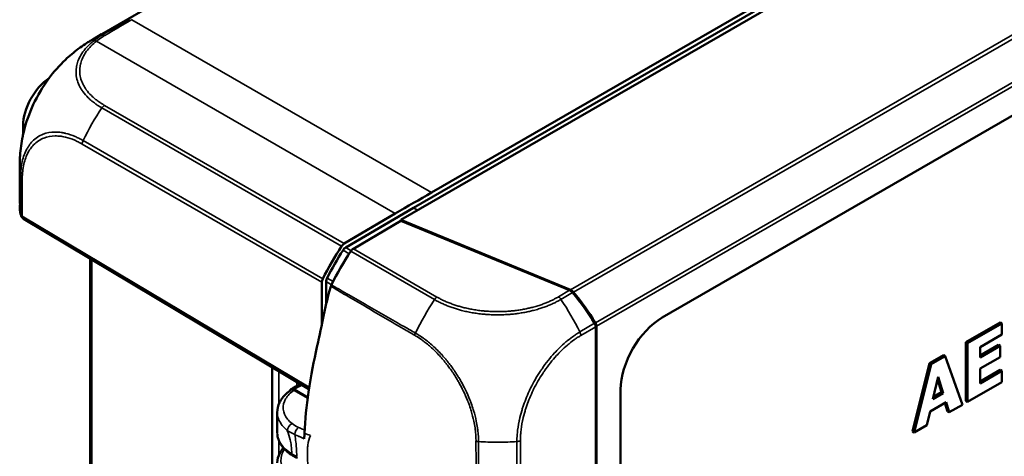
# Model space of a CAD drawing. Header units: millimetres. Extents: x 20 to 574, y 18 to 400.
# Tile 8 of 11: x 391 to 475, y 160 to 197. Entities that reach past the tile are written whole.
import ezdxf

# ---------------------------------------------------------------- set-up
doc = ezdxf.new("R2010")
doc.units = ezdxf.units.MM
doc.header["$LTSCALE"] = 2
doc.layers.add('Visible (ISO)', color=7, linetype='Continuous', lineweight=50)
doc.layers.add('Visible Narrow (ISO)', color=7, linetype='Continuous', lineweight=35)

msp = doc.modelspace()

# ---------------------------------------------------------------- linework, layer by layer
at = {"layer": 'Visible (ISO)'}
for p, q in [((482.805, 244.209), (398.416, 195.488)), ((423.819, 179.682), (512.245, 230.735)), ((424.9, 180.714), (509.749, 229.702)), ((426.441, 182.012), (508.208, 229.221)), ((446.032, 171.364), (518.315, 213.096)), ((397.644, 195.034), (398.385, 195.469)), ((396.43, 191.266), (396.429, 191.265)), ((391.726, 186.941), (391.726, 187.689)), ((391.438, 181.077), (391.438, 184.199)), ((419.139, 177.33), (424.9, 180.714)), ((419.01, 177.663), (423.355, 180.215)), ((391.757, 179.783), (416.012, 165.287)), ((423.831, 179.607), (419.789, 177.233)), ((423.819, 179.682), (438.231, 173.732)), ((423.819, 179.599), (423.819, 179.682)), ((438.16, 173.691), (423.831, 179.607)), ((397.418, 176.4), (397.418, 143.802)), ((417.12, 170.826), (417.12, 174.37)), ((417.473, 172.472), (417.473, 174.429)), ((419.665, 172.977), (419.665, 172.977)), ((426.322, 172.339), (426.322, 172.337)), ((471.823, 169.268), (474.738, 170.951)), ((474.879, 170.869), (471.964, 169.186)), ((474.738, 170.951), (474.879, 170.869)), ((474.879, 169.92), (474.879, 170.869)), ((440.384, 170.59), (440.384, 169.585)), ((440.454, 170.205), (440.384, 170.233)), ((440.454, 170.631), (440.454, 170.205)), ((440.454, 170.205), (440.454, 143.313)), ((473.041, 168.859), (474.879, 169.92)), ((425.314, 169.675), (425.314, 169.675)), ((425.504, 169.784), (425.503, 169.784)), ((440.384, 169.585), (440.384, 143.297)), ((471.823, 169.268), (471.964, 169.186)), ((471.823, 164.287), (471.823, 169.268)), ((471.964, 169.186), (471.964, 164.205)), ((473.041, 168.146), (474.595, 169.044)), ((474.595, 169.044), (474.736, 168.962)), ((468.754, 167.496), (469.935, 168.178)), ((469.935, 168.178), (470.077, 168.096)), ((474.736, 168.962), (473.041, 167.983)), ((473.041, 167.983), (473.041, 168.859)), ((474.736, 168.013), (474.736, 168.962)), ((467.296, 161.674), (468.754, 167.496)), ((468.895, 167.414), (467.438, 161.592)), ((468.754, 167.496), (468.895, 167.414)), ((470.077, 168.096), (468.895, 167.414)), ((471.534, 163.957), (470.077, 168.096)), ((473.041, 167.035), (474.736, 168.013)), ((412.89, 167.153), (412.89, 130.76)), ((473.041, 165.775), (473.041, 167.035)), ((473.041, 165.939), (474.738, 166.919)), ((474.879, 166.837), (473.041, 165.775)), ((474.738, 166.919), (474.879, 166.837)), ((474.879, 165.888), (474.879, 166.837)), ((469.028, 164.431), (469.472, 166.334)), ((469.771, 165.024), (469.423, 166.124)), ((469.472, 166.334), (469.912, 164.942)), ((471.964, 164.205), (474.879, 165.888)), ((414.754, 165.249), (415.911, 164.581)), ((414.754, 165.209), (415.906, 164.543)), ((442.502, 117.709), (442.502, 165.248)), ((469.912, 164.942), (469.028, 164.431)), ((469.072, 164.62), (469.771, 165.024)), ((469.771, 165.024), (469.912, 164.942)), ((468.794, 163.392), (470.15, 164.175)), ((470.278, 163.395), (470.052, 164.118)), ((470.15, 164.175), (470.419, 163.313)), ((471.823, 164.287), (471.964, 164.205)), ((413.327, 163.287), (413.327, 161.577)), ((468.521, 162.217), (468.794, 163.392)), ((470.278, 163.395), (470.419, 163.313)), ((470.419, 163.313), (471.534, 163.957)), ((467.296, 161.674), (467.438, 161.592)), ((467.438, 161.592), (468.521, 162.217)), ((430.209, 160.582), (430.209, 160.582))]:
    msp.add_line(p, q, dxfattribs=at)
msp.add_arc((392.014, 180.213), 0.5, 189.98138, 239.13402, dxfattribs=at)
for centre, major_axis, ratio, start_param, end_param in [((405.231, 182.094), (-7.601, 12.932), 0.572444, 6.283053, 6.283563), ((394.139, 189.083), (1.706, 2.955), 0.57735, 0.867851, 2.356194), ((426.468, -226.236), (250, 433.013), 0.577394, 0.785436, 0.794163), ((392.014, 180.213), (-0.492, -0.087), 0.808283, 6.281604, 6.282797), ((425.483, 171.808), (-7.5, -12.99), 0.57735, 4.609874, 4.823631), ((419.014, 177.257), (0.25, 0.433), 0.577394, 0.794163, 1.468289), ((425.483, 171.808), (7.25, 12.557), 0.57735, 1.480701, 1.669618), ((426.261, 171.377), (-7.5, -12.99), 0.57735, 4.609817, 4.830427), ((419.112, 177.001), (0.244, 0.353), 0.517531, 0.84075, 1.629374), ((419.792, 176.826), (-0.25, -0.433), 0.577401, 3.935616, 4.609805), ((417.473, 174.574), (0.25, 0.433), 0.577394, 1.68203, 2.356156), ((417.745, 174.62), (0.182, 0.388), 0.518393, 1.519261, 2.307885), ((438.156, 173.285), (-0.328, 0.383), 0.667518, 4.691249, 5.364523), ((438.227, 173.325), (0.328, -0.384), 0.666532, 1.549965, 2.224122), ((430.539, 167.173), (-9.839, 11.494), 0.667512, 4.477214, 4.691185), ((430.616, 167.218), (9.841, -11.507), 0.666532, 1.336209, 1.549965), ((439.968, 170.758), (-0.328, 0.383), 0.667518, 3.803968, 4.477278), ((440.039, 170.799), (0.328, -0.384), 0.666532, 0.662052, 1.336209), ((446.042, 167.281), (-2.5, -4.33), 0.578934, 3.92836, 5.496418), ((417.827, 161.599), (-4.5, -0.032), 0.582033, 6.279046, 6.279969)]:
    msp.add_ellipse(centre, major_axis=major_axis, ratio=ratio, start_param=start_param, end_param=end_param, dxfattribs=at)
for points, knots in [([(395.325, 193.306), (395.673, 193.632), (396.038, 193.94), (396.611, 194.371), (396.808, 194.51), (397.106, 194.706), (397.206, 194.77), (397.359, 194.864), (397.411, 194.896), (397.491, 194.944), (397.519, 194.96), (397.575, 194.993), (397.604, 195.01), (397.628, 195.024)], [0, 0, 0, 0, 0.1434665, 0.1434665, 0.2160893, 0.2160893, 0.2521838, 0.2521838, 0.2704665, 0.2704665, 0.280069, 0.280069, 0.2905243, 0.2905243, 0.2905243, 0.2905243]), ([(391.78, 187.178), (391.961, 187.943), (392.24, 188.736), (392.955, 190.259), (393.4, 191.008), (394.333, 192.28), (394.818, 192.831), (395.324, 193.305)], [0, 0, 0, 0, 0.2531452, 0.2531452, 0.5080268, 0.5080268, 0.7314618, 0.7314618, 0.7314618, 0.7314618]), ([(391.438, 184.196), (391.438, 184.213), (391.438, 184.233), (391.438, 184.274), (391.438, 184.296), (391.438, 184.348), (391.438, 184.379), (391.439, 184.471), (391.44, 184.533), (391.446, 184.777), (391.454, 184.959), (391.504, 185.692), (391.583, 186.248), (391.721, 186.92), (391.749, 187.048), (391.779, 187.176)], [0, 0, 0, 0, 0.0065592, 0.0065592, 0.0131547, 0.0131547, 0.0222827, 0.0222827, 0.0408201, 0.0408201, 0.0963509, 0.0963509, 0.2635545, 0.2635545, 0.303058, 0.303058, 0.303058, 0.303058]), ([(417.882, 174.025), (417.845, 173.9), (417.805, 173.771), (417.725, 173.516), (417.681, 173.374), (417.641, 173.248)], [-0.08051609, -0.08051609, -0.08051609, -0.08051609, -0.04134849, -0.04134849, -0.000001, -0.000001, -0.000001, -0.000001]), ([(417.93, 174.147), (417.921, 174.127), (417.912, 174.107), (417.896, 174.066), (417.888, 174.045), (417.882, 174.025)], [0, 0, 0, 0, 0.0067146, 0.0067146, 0.01342919, 0.01342919, 0.01342919, 0.01342919]), ([(417.641, 173.248), (417.562, 172.882), (417.483, 172.516), (417.33, 171.803), (417.255, 171.454), (416.9, 169.801), (416.826, 169.452), (416.444, 167.676), (416.188, 166.509), (415.803, 163.847), (415.684, 162.678), (415.633, 161.542)], [0.000001, 0.000001, 0.000001, 0.000001, 0.1155, 0.1155, 0.224932, 0.224932, 0.565922, 0.565922, 1.24568, 1.24568, 1.775573, 1.775573, 1.775573, 1.775573]), ([(413.327, 163.303), (413.327, 163.588), (413.395, 163.878), (413.65, 164.414), (413.839, 164.664), (414.197, 165.007), (414.337, 165.12), (414.49, 165.226)], [0, 0, 0, 0, 0.1227264, 0.1227264, 0.2464763, 0.2464763, 0.3140125, 0.3140125, 0.3140125, 0.3140125]), ([(414.424, 165.179), (414.425, 165.183), (414.427, 165.186), (414.446, 165.227), (414.472, 165.256), (414.54, 165.296), (414.579, 165.3), (414.659, 165.293), (414.707, 165.277), (414.754, 165.249)], [-0.05272088, -0.05272088, -0.05272088, -0.05272088, -0.05143994, -0.05143994, -0.03687356, -0.03687356, -0.02024541, -0.02024541, 0, 0, 0, 0]), ([(414.49, 165.226), (414.493, 165.229), (414.497, 165.231), (414.501, 165.233), (414.514, 165.241), (414.528, 165.246), (414.543, 165.25), (414.558, 165.254), (414.574, 165.256), (414.591, 165.257), (414.599, 165.257), (414.606, 165.257), (414.614, 165.256), (414.632, 165.254), (414.65, 165.251), (414.668, 165.246), (414.673, 165.245), (414.678, 165.243), (414.683, 165.241), (414.701, 165.235), (414.719, 165.227), (414.738, 165.218), (414.743, 165.215), (414.749, 165.212), (414.754, 165.209)], [0.03669139, 0.03669139, 0.03669139, 0.03669139, 0.03896269, 0.03896269, 0.03896269, 0.04682013, 0.04682013, 0.04682013, 0.05484178, 0.05484178, 0.05484178, 0.05851446, 0.05851446, 0.05851446, 0.06650652, 0.06650652, 0.06650652, 0.0686691, 0.0686691, 0.0686691, 0.07656749, 0.07656749, 0.07656749, 0.07882935, 0.07882935, 0.07882935, 0.07882935]), ([(414.62, 159.646), (414.279, 159.854), (413.99, 160.101), (413.56, 160.644), (413.413, 160.95), (413.343, 161.333), (413.335, 161.403), (413.331, 161.473)], [0, 0, 0, 0, 0.1451379, 0.1451379, 0.2896219, 0.2896219, 0.3219024, 0.3219024, 0.3219024, 0.3219024]), ([(415.633, 161.542), (415.63, 161.462), (415.627, 161.384), (415.621, 161.226), (415.619, 161.148), (415.617, 161.07)], [-0.05580806, -0.05580806, -0.05580806, -0.05580806, -0.02790977, -0.02790977, -0.000001, -0.000001, -0.000001, -0.000001]), ([(413.327, 159.024), (413.327, 159.301), (413.399, 159.583), (413.613, 159.999), (413.717, 160.15), (413.842, 160.292)], [0, 0, 0, 0, 0.1289491, 0.1289491, 0.2070938, 0.2070938, 0.2070938, 0.2070938])]:
    msp.add_open_spline(points, degree=3, knots=knots, dxfattribs=at)
for points in [[(398.385, 195.469), (398.395, 195.475), (398.406, 195.481), (398.416, 195.488)], [(395.324, 193.305), (395.324, 193.305), (395.325, 193.306), (395.325, 193.306)], [(391.779, 187.176), (391.779, 187.177), (391.779, 187.177), (391.78, 187.178)], [(391.52, 180.133), (391.472, 180.409), (391.445, 180.686), (391.439, 180.962)], [(414.495, 165.27), (414.74, 165.434), (415.018, 165.579), (415.32, 165.701)], [(415.047, 159.431), (414.895, 159.494), (414.751, 159.566), (414.62, 159.646)]]:
    msp.add_open_spline(points, degree=3, dxfattribs=at)
at = {"layer": 'Visible Narrow (ISO)'}
for p, q in [((522.336, 222.29), (438.231, 173.732)), ((438.489, 173.536), (522.517, 222.05)), ((523.829, 219.112), (440.363, 170.923)), ((440.454, 170.631), (523.893, 218.804)), ((426.441, 182.012), (400.978, 196.713)), ((397.952, 194.882), (423.355, 180.215)), ((396.233, 192.469), (396.233, 192.469)), ((398.417, 189.207), (418.79, 177.445)), ((419.01, 177.663), (398.641, 189.424)), ((391.883, 187.581), (391.726, 187.689)), ((391.883, 187.581), (391.883, 187.581)), ((392.253, 186.038), (392.253, 186.038)), ((396.748, 186.131), (417.12, 174.37)), ((417.197, 174.669), (396.824, 186.432)), ((391.517, 183.313), (391.517, 180.183)), ((391.657, 180.01), (391.657, 183.138)), ((424.9, 180.714), (425.25, 180.508)), ((416.036, 165.44), (391.657, 180.01)), ((418.915, 177.106), (419.432, 176.805)), ((419.601, 177.06), (419.139, 177.33)), ((419.569, 177.014), (426.677, 172.898)), ((426.896, 173.118), (419.789, 177.233)), ((397.562, 143.839), (397.562, 176.314)), ((417.473, 174.429), (417.939, 174.164)), ((418.075, 174.437), (417.554, 174.734)), ((438.16, 173.691), (437.214, 173.136)), ((437.432, 172.917), (438.418, 173.496)), ((420.523, 172.477), (420.523, 172.477)), ((440.293, 170.882), (439.04, 170.146)), ((425.421, 169.838), (425.421, 169.838)), ((439.119, 169.848), (440.384, 170.59)), ((413.463, 164.009), (413.463, 166.81)), ((414.979, 165.904), (414.979, 165.548)), ((413.463, 162.666), (413.463, 162.666)), ((413.463, 160.937), (413.463, 160.939)), ((413.463, 159.693), (413.463, 160.897)), ((433.685, 160.818), (433.685, 112.137)), ((433.983, 112.22), (433.983, 160.898))]:
    msp.add_line(p, q, dxfattribs=at)
for centre, major_axis, ratio, start_param, end_param in [((235.378, 136.726), (-269.651, -135.139), 0.08313, 2.181508, 2.188733), ((229.69, 134.386), (279.359, 140.102), 0.08273, 5.323321, 5.330296), ((233.423, 135.462), (-269.031, -136.785), 0.086675, 2.18644, 2.189969), ((227.776, 133.141), (278.716, 141.806), 0.086274, 5.327876, 5.33128), ((399.407, 195.524), (0.235, -0.312), 0.623472, 2.177303, 2.952253), ((405.231, 182.094), (-7.601, 12.932), 0.572444, 6.176366, 6.283053), ((398.689, 194.972), (-0.253, 0.431), 0.57521, 5.501974, 6.174913), ((397.959, 194.474), (-0.312, 0.391), 0.65477, 5.414086, 6.080533), ((405.237, 183.497), (-7.503, -12.988), 0.587162, 4.609975, 4.823786), ((398.647, 189.016), (0.254, 0.431), 0.593646, 0.801137, 1.47263), ((397.104, 186.334), (-0.25, -0.433), 0.587382, 4.823797, 5.497476), ((406.438, 184.199), (-15, 0), 0.577351, 0.000382, 0.102567), ((392.014, 183.34), (-0.5, 0.004), 0.58324, 0.109022, 0.781149), ((406.438, 181.004), (15, -0.111), 0.5822, 3.145882, 3.248397), ((392.014, 180.213), (-0.492, -0.087), 0.808283, 6.140793, 6.281604), ((392.014, 180.213), (-0.5, 0), 0.57735, 0.102515, 0.776672), ((392.014, 180.213), (-0.257, -0.429), 0.577306, 5.506551, 6.283185), ((433.187, 167.366), (-7.449, -13.021), 0.562846, 4.607583, 4.825975), ((426.896, 172.713), (0.251, 0.433), 0.566391, 0.794252, 1.467304), ((437.213, 172.732), (-0.25, 0.433), 0.566995, 4.818601, 5.487573), ((430.807, 167.33), (7.598, -12.933), 0.572242, 1.454357, 1.6684), ((425.176, 169.965), (-0.145, -0.319), 0.408522, 4.612266, 5.198825), ((438.766, 170.052), (0.253, -0.431), 0.572367, 0.78138, 1.454448), ((417.83, 163.77), (4, -0.03), 0.572291, 2.212193, 2.45224), ((414.584, 161.945), (-0.313, -0.39), 0.661175, 4.030285, 5.592466), ((416.053, 162.905), (-1.918, 0.328), 0.569487, 0.798609, 1.162076), ((417.827, 161.599), (-4.5, -0.032), 0.582033, 6.279969, 7.037145), ((415.943, 162.415), (-2.296, 0.323), 0.5424, 0.773743, 1.137791), ((415.122, 161.626), (-0.2, -0.458), 0.493598, 3.875295, 5.380517), ((430.399, 160.985), (0.362, -0.045), 0.427149, 4.218287, 4.841683), ((432.02, 169.485), (-15, 0.082), 0.580953, 1.467523, 1.573533), ((432.02, 169.485), (-15, 0.082), 0.580953, 1.573533, 1.581479), ((432.02, 169.485), (15, -0.082), 0.580953, 4.723042, 4.826865), ((433.63, 161.102), (0.5, -0.005), 0.570606, 4.833012, 5.503175), ((417.829, 159.249), (-4.2, 0.031), 0.57229, 5.898425, 7.100758), ((416.74, 160.994), (-3.004, -0.024), 0.580914, 0.753515, 0.942967), ((414.777, 159.902), (-0.156, -0.256), 0.592757, 5.511937, 6.277178)]:
    msp.add_ellipse(centre, major_axis=major_axis, ratio=ratio, start_param=start_param, end_param=end_param, dxfattribs=at)
for points in [[(398.416, 195.488), (398.667, 195.632), (398.933, 195.756), (399.213, 195.857)], [(415.633, 161.542), (415.802, 161.469), (415.969, 161.4), (416.136, 161.332)]]:
    msp.add_open_spline(points, degree=3, dxfattribs=at)
for points, knots in [([(398.464, 195.416), (398.443, 195.404), (398.422, 195.391), (398.343, 195.343), (398.282, 195.307), (398.034, 195.149), (397.865, 195.026), (397.704, 194.897)], [-0.1126746, -0.1126746, -0.1126746, -0.1126746, -0.1033363, -0.1033363, -0.0784644, -0.0784644, 0, 0, 0, 0]), ([(397.952, 194.882), (398.107, 195.005), (398.271, 195.125), (398.505, 195.273), (398.563, 195.308), (398.642, 195.355), (398.663, 195.368), (398.683, 195.381)], [0, 0, 0, 0, 0.0784644, 0.0784644, 0.1033363, 0.1033363, 0.1123306, 0.1123306, 0.1123306, 0.1123306]), ([(397.704, 194.897), (397.667, 194.868), (397.63, 194.837), (397.42, 194.661), (397.26, 194.509), (396.815, 194.019), (396.585, 193.664), (396.374, 193.153), (396.325, 192.999), (396.285, 192.821), (396.28, 192.798), (396.239, 192.594), (396.223, 192.411), (396.232, 191.848), (396.324, 191.475), (396.566, 190.971), (396.645, 190.832), (396.746, 190.682), (396.756, 190.668), (396.78, 190.633), (396.795, 190.612), (396.94, 190.412), (397.09, 190.239), (397.357, 189.977), (397.461, 189.883), (397.614, 189.757), (397.658, 189.721), (397.754, 189.647), (397.806, 189.609), (397.932, 189.518), (398.082, 189.413), (398.25, 189.31), (398.361, 189.243), (398.39, 189.226), (398.418, 189.208)], [-1.027483, -1.027483, -1.027483, -1.027483, -1.009285, -1.009285, -0.922207, -0.922207, -0.738615, -0.738615, -0.661533, -0.661533, -0.650113, -0.650113, -0.560347, -0.560347, -0.372302, -0.372302, -0.299797, -0.299797, -0.292073, -0.292073, -0.28089, -0.28089, -0.183952, -0.183952, -0.128094, -0.128094, -0.106166, -0.106166, -0.08169, -0.08169, -0.047207, -0.012724, -0.012724, -0.000027, -0.000027, -0.000027, -0.000027]), ([(398.641, 189.424), (398.612, 189.441), (398.582, 189.458), (398.473, 189.523), (398.316, 189.618), (398.171, 189.72), (398.05, 189.808), (398.001, 189.845), (397.909, 189.916), (397.867, 189.95), (397.72, 190.072), (397.621, 190.163), (397.365, 190.415), (397.222, 190.581), (397.083, 190.773), (397.069, 190.792), (397.045, 190.826), (397.036, 190.84), (396.939, 190.984), (396.863, 191.117), (396.633, 191.601), (396.547, 191.961), (396.537, 192.501), (396.553, 192.676), (396.591, 192.871), (396.596, 192.893), (396.634, 193.064), (396.681, 193.211), (396.883, 193.701), (397.102, 194.041), (397.528, 194.51), (397.681, 194.656), (397.881, 194.824), (397.917, 194.853), (397.952, 194.882)], [0, 0, 0, 0, 0.012724, 0.012724, 0.047207, 0.08169, 0.08169, 0.106166, 0.106166, 0.128094, 0.128094, 0.183952, 0.183952, 0.28089, 0.28089, 0.292073, 0.292073, 0.299797, 0.299797, 0.372302, 0.372302, 0.560347, 0.560347, 0.650113, 0.650113, 0.661533, 0.661533, 0.738615, 0.738615, 0.922207, 0.922207, 1.009285, 1.009285, 1.027483, 1.027483, 1.027483, 1.027483]), ([(391.78, 187.178), (391.853, 187.489), (391.943, 187.803), (392.128, 188.364), (392.218, 188.608), (392.451, 189.185), (392.602, 189.517), (393.098, 190.495), (393.49, 191.133), (393.935, 191.737), (393.945, 191.75), (394.379, 192.333), (394.841, 192.852), (395.324, 193.305)], [-0.9169658, -0.9169658, -0.9169658, -0.9169658, -0.8177825, -0.8177825, -0.7415679, -0.7415679, -0.6371542, -0.6371542, -0.4254484, -0.4254484, -0.4208982, -0.4208982, -0.2151329, -0.2151329, -0.2151329, -0.2151329]), ([(396.824, 186.431), (396.762, 186.468), (396.696, 186.505), (396.63, 186.54), (396.519, 186.598), (396.413, 186.65), (396.307, 186.699), (396.258, 186.722), (396.209, 186.744), (396.16, 186.765), (395.881, 186.885), (395.605, 186.979), (395.336, 187.044), (395.328, 187.046), (395.321, 187.047), (395.313, 187.049), (395.223, 187.07), (395.135, 187.088), (395.047, 187.103), (394.919, 187.124), (394.792, 187.139), (394.668, 187.147), (394.587, 187.152), (394.508, 187.154), (394.429, 187.154), (394.076, 187.151), (393.742, 187.089), (393.438, 186.972), (393.436, 186.971), (393.434, 186.971), (393.432, 186.97), (393.092, 186.838), (392.787, 186.635), (392.525, 186.364), (392.423, 186.259), (392.329, 186.145), (392.242, 186.022), (392.19, 185.948), (392.14, 185.871), (392.093, 185.791), (392.034, 185.689), (391.979, 185.582), (391.929, 185.471), (391.775, 185.131), (391.663, 184.749), (391.594, 184.33), (391.562, 184.129), (391.539, 183.921), (391.526, 183.705), (391.519, 183.581), (391.518, 183.447), (391.517, 183.329), (391.517, 183.324), (391.517, 183.318), (391.517, 183.313)], [-1.139886, -1.139886, -1.139886, -1.139886, -1.113419, -1.113419, -1.113419, -1.069318, -1.069318, -1.069318, -1.049169, -1.049169, -1.049169, -0.9342, -0.9342, -0.9342, -0.930857, -0.930857, -0.930857, -0.89253, -0.89253, -0.89253, -0.836616, -0.836616, -0.836616, -0.800588, -0.800588, -0.800588, -0.638864, -0.638864, -0.638864, -0.637718, -0.637718, -0.637718, -0.455844, -0.455844, -0.455844, -0.385441, -0.385441, -0.385441, -0.343072, -0.343072, -0.343072, -0.289275, -0.289275, -0.289275, -0.125843, -0.125843, -0.125843, -0.047278, -0.047278, -0.047278, -0.002148, -0.002148, -0.002148, 0.000021, 0.000021, 0.000021, 0.000021]), ([(391.658, 183.138), (391.658, 183.144), (391.658, 183.149), (391.659, 183.278), (391.659, 183.4), (391.679, 183.725), (391.7, 183.925), (391.797, 184.517), (391.905, 184.884), (392.101, 185.316), (392.154, 185.418), (392.255, 185.593), (392.303, 185.667), (392.436, 185.855), (392.527, 185.964), (392.875, 186.322), (393.169, 186.517), (393.496, 186.645), (393.498, 186.646), (393.791, 186.759), (394.112, 186.818), (394.526, 186.823), (394.603, 186.821), (394.799, 186.809), (394.921, 186.796), (395.128, 186.762), (395.213, 186.745), (395.306, 186.723), (395.314, 186.721), (395.58, 186.658), (395.845, 186.569), (396.159, 186.434), (396.206, 186.413), (396.356, 186.343), (396.458, 186.293), (396.623, 186.204), (396.686, 186.168), (396.748, 186.131)], [0, 0, 0, 0, 0.002148, 0.002148, 0.047278, 0.047278, 0.125843, 0.125843, 0.289275, 0.289275, 0.343072, 0.343072, 0.385441, 0.385441, 0.455844, 0.455844, 0.637718, 0.637718, 0.638864, 0.638864, 0.800588, 0.800588, 0.836616, 0.836616, 0.89253, 0.89253, 0.930857, 0.930857, 0.9342, 0.9342, 1.049169, 1.049169, 1.069318, 1.069318, 1.113419, 1.113419, 1.140019, 1.140019, 1.140019, 1.140019]), ([(417.882, 174.025), (418.005, 173.96), (418.248, 173.816), (418.738, 173.52), (419.108, 173.304), (419.614, 173.006), (419.876, 172.854), (420.398, 172.55), (420.659, 172.397), (421.442, 171.94), (421.964, 171.635), (423.009, 171.026), (423.531, 170.72), (424.367, 170.236), (424.676, 170.049), (424.993, 169.868)], [-10.2141354, -10.2141354, -10.2141354, -10.2141354, -10.1623337, -10.110532, -10.0069286, -10.0069286, -9.897133, -9.897133, -9.7872975, -9.7872975, -9.5676433, -9.5676433, -9.3480542, -9.3480542, -9.216461, -9.216461, -9.216461, -9.216461]), ([(425.061, 170.056), (424.744, 170.234), (424.432, 170.419), (423.593, 170.897), (423.07, 171.198), (422.024, 171.797), (421.5, 172.097), (420.715, 172.547), (420.453, 172.697), (419.93, 172.997), (419.668, 173.146), (419.16, 173.439), (418.789, 173.65), (418.3, 173.939), (418.055, 174.082), (417.93, 174.147)], [9.2159663, 9.2159663, 9.2159663, 9.2159663, 9.3480542, 9.3480542, 9.5676433, 9.5676433, 9.7872975, 9.7872975, 9.897133, 9.897133, 10.0069286, 10.0069286, 10.110532, 10.1623337, 10.2136898, 10.2136898, 10.2136898, 10.2136898]), ([(426.677, 172.898), (426.757, 172.858), (426.838, 172.812), (426.923, 172.766), (427.026, 172.711), (427.136, 172.656), (427.246, 172.603), (427.302, 172.577), (427.357, 172.551), (427.413, 172.526), (427.469, 172.501), (427.526, 172.477), (427.582, 172.452), (427.696, 172.404), (427.811, 172.358), (427.929, 172.314), (428.046, 172.269), (428.167, 172.226), (428.289, 172.186), (428.402, 172.148), (428.517, 172.112), (428.634, 172.078), (428.749, 172.044), (428.866, 172.011), (428.984, 171.981), (429.129, 171.944), (429.277, 171.909), (429.427, 171.876), (429.577, 171.844), (429.728, 171.815), (429.882, 171.788), (430.035, 171.761), (430.19, 171.737), (430.346, 171.716), (430.502, 171.695), (430.659, 171.677), (430.818, 171.661), (430.919, 171.652), (431.021, 171.643), (431.122, 171.636), (431.285, 171.624), (431.447, 171.615), (431.61, 171.61), (431.772, 171.604), (431.934, 171.602), (432.097, 171.603), (432.259, 171.603), (432.422, 171.607), (432.584, 171.614), (432.747, 171.621), (432.91, 171.631), (433.072, 171.644), (433.217, 171.656), (433.361, 171.67), (433.505, 171.687), (433.649, 171.704), (433.792, 171.723), (433.934, 171.744), (434.076, 171.766), (434.216, 171.79), (434.355, 171.816), (434.494, 171.842), (434.632, 171.87), (434.767, 171.901), (434.88, 171.926), (434.992, 171.953), (435.103, 171.982), (435.247, 172.019), (435.389, 172.059), (435.529, 172.101), (435.654, 172.139), (435.777, 172.179), (435.899, 172.221), (436.02, 172.263), (436.139, 172.306), (436.255, 172.352), (436.366, 172.396), (436.476, 172.441), (436.583, 172.488), (436.69, 172.535), (436.795, 172.584), (436.897, 172.633), (436.983, 172.675), (437.069, 172.719), (437.153, 172.764), (437.195, 172.787), (437.237, 172.81), (437.278, 172.833), (437.318, 172.856), (437.358, 172.878), (437.396, 172.899), (437.408, 172.906), (437.42, 172.912), (437.432, 172.918)], [-1.140629, -1.140629, -1.140629, -1.140629, -1.107477, -1.107477, -1.107477, -1.067306, -1.067306, -1.067306, -1.047221, -1.047221, -1.047221, -1.027136, -1.027136, -1.027136, -0.986965, -0.986965, -0.986965, -0.946795, -0.946795, -0.946795, -0.909549, -0.909549, -0.909549, -0.872581, -0.872581, -0.872581, -0.826921, -0.826921, -0.826921, -0.781261, -0.781261, -0.781261, -0.735601, -0.735601, -0.735601, -0.689941, -0.689941, -0.689941, -0.660662, -0.660662, -0.660662, -0.614021, -0.614021, -0.614021, -0.56738, -0.56738, -0.56738, -0.520739, -0.520739, -0.520739, -0.474098, -0.474098, -0.474098, -0.432326, -0.432326, -0.432326, -0.390554, -0.390554, -0.390554, -0.348782, -0.348782, -0.348782, -0.30701, -0.30701, -0.30701, -0.272253, -0.272253, -0.272253, -0.227014, -0.227014, -0.227014, -0.186653, -0.186653, -0.186653, -0.146293, -0.146293, -0.146293, -0.107911, -0.107911, -0.107911, -0.069529, -0.069529, -0.069529, -0.037211, -0.037211, -0.037211, -0.021052, -0.021052, -0.021052, -0.004892, -0.004892, -0.004892, 0, 0, 0, 0]), ([(437.214, 173.136), (437.213, 173.135), (437.212, 173.135), (437.2, 173.128), (437.189, 173.122), (437.141, 173.094), (437.064, 173.049), (436.907, 172.962), (436.784, 172.9), (436.602, 172.813), (436.401, 172.72), (436.191, 172.634), (435.972, 172.549), (435.743, 172.465), (435.507, 172.389), (435.252, 172.312), (435.116, 172.274), (434.871, 172.211), (434.764, 172.185), (434.525, 172.132), (434.262, 172.077), (433.858, 172.009), (433.446, 171.955), (433.169, 171.929), (432.874, 171.905), (432.562, 171.887), (432.093, 171.876), (431.627, 171.882), (431.315, 171.899), (431.062, 171.917), (430.965, 171.925), (430.716, 171.948), (430.414, 171.983), (429.968, 172.052), (429.531, 172.136), (429.248, 172.202), (428.995, 172.267), (428.771, 172.328), (428.552, 172.396), (428.443, 172.432), (428.442, 172.433), (428.324, 172.472), (428.093, 172.553), (427.814, 172.664), (427.596, 172.756), (427.383, 172.852), (427.231, 172.929), (427.053, 173.028), (426.975, 173.073), (426.896, 173.118)], [0, 0, 0, 0, 0.00049, 0.00049, 0.004892, 0.004892, 0.021052, 0.037211, 0.069529, 0.069529, 0.107911, 0.146293, 0.146293, 0.186653, 0.227014, 0.227014, 0.272253, 0.272253, 0.30701, 0.30701, 0.348782, 0.390554, 0.432326, 0.474098, 0.474098, 0.520739, 0.56738, 0.614021, 0.660662, 0.660662, 0.689941, 0.689941, 0.735601, 0.781261, 0.826921, 0.872581, 0.872581, 0.909549, 0.946518, 0.946518, 0.946794, 0.946794, 0.986965, 1.027136, 1.047221, 1.067306, 1.107477, 1.107477, 1.140325, 1.140325, 1.140325, 1.140325]), ([(424.993, 169.868), (424.994, 169.867), (424.995, 169.866), (425.01, 169.857), (425.024, 169.849), (425.038, 169.841), (425.039, 169.84), (425.063, 169.825), (425.256, 169.717), (425.448, 169.59), (425.65, 169.442), (425.686, 169.416), (425.841, 169.3), (426.079, 169.113), (426.315, 168.909), (426.562, 168.684), (426.82, 168.438), (427.07, 168.173), (427.298, 167.92), (427.401, 167.801), (427.55, 167.621), (427.597, 167.563), (427.667, 167.475), (427.691, 167.446), (427.801, 167.304), (427.887, 167.191), (428.069, 166.94), (428.262, 166.663), (428.444, 166.378), (428.591, 166.137), (428.648, 166.041), (428.719, 165.917), (428.734, 165.89), (428.885, 165.625), (429.012, 165.383), (429.263, 164.863), (429.385, 164.586), (429.506, 164.277), (429.518, 164.248), (429.533, 164.209), (429.537, 164.199), (429.612, 164.001), (429.679, 163.813), (429.761, 163.56), (429.781, 163.494), (429.89, 163.137), (429.964, 162.846), (430.065, 162.369), (430.098, 162.181), (430.14, 161.898), (430.152, 161.801), (430.172, 161.621), (430.181, 161.537), (430.202, 161.277), (430.212, 161.103), (430.211, 160.93), (430.211, 160.927), (430.21, 160.906), (430.21, 160.888), (430.21, 160.87)], [-9.21646, -9.21646, -9.21646, -9.21646, -9.215924, -9.215924, -9.210303, -9.210303, -9.210052, -9.210052, -9.200096, -9.130408, -9.130408, -9.115667, -9.115667, -9.065397, -9.015128, -9.015128, -8.958793, -8.902459, -8.902459, -8.854357, -8.854357, -8.831933, -8.831933, -8.820482, -8.820482, -8.778013, -8.778013, -8.727955, -8.677897, -8.677897, -8.644765, -8.644765, -8.635692, -8.635692, -8.554663, -8.554663, -8.464102, -8.464102, -8.454524, -8.454524, -8.451343, -8.451343, -8.390438, -8.390438, -8.369105, -8.369105, -8.274316, -8.274316, -8.211679, -8.211679, -8.178902, -8.178902, -8.150066, -8.150066, -8.088781, -8.088781, -8.087539, -8.087539, -8.081065, -8.081065, -8.081065, -8.081065]), ([(430.426, 160.826), (430.427, 160.843), (430.427, 160.861), (430.427, 160.883), (430.427, 160.886), (430.428, 161.067), (430.417, 161.245), (430.395, 161.513), (430.387, 161.599), (430.366, 161.784), (430.353, 161.883), (430.312, 162.174), (430.278, 162.367), (430.176, 162.858), (430.1, 163.157), (429.989, 163.525), (429.968, 163.592), (429.884, 163.853), (429.816, 164.047), (429.739, 164.25), (429.735, 164.26), (429.719, 164.301), (429.707, 164.331), (429.582, 164.648), (429.457, 164.933), (429.199, 165.468), (429.068, 165.717), (428.913, 165.99), (428.898, 166.018), (428.824, 166.145), (428.765, 166.244), (428.614, 166.491), (428.426, 166.783), (428.227, 167.067), (428.038, 167.324), (427.95, 167.44), (427.835, 167.585), (427.811, 167.616), (427.739, 167.706), (427.69, 167.765), (427.537, 167.949), (427.43, 168.071), (427.195, 168.331), (426.938, 168.601), (426.672, 168.853), (426.417, 169.081), (426.175, 169.289), (425.929, 169.479), (425.77, 169.597), (425.733, 169.623), (425.528, 169.773), (425.322, 169.904), (425.128, 170.014), (425.105, 170.029), (425.104, 170.029), (425.09, 170.038), (425.077, 170.046), (425.063, 170.055), (425.062, 170.055), (425.061, 170.056)], [8.081175, 8.081175, 8.081175, 8.081175, 8.087539, 8.087539, 8.088781, 8.088781, 8.150066, 8.150066, 8.178902, 8.178902, 8.211679, 8.211679, 8.274316, 8.274316, 8.369105, 8.369105, 8.390438, 8.390438, 8.451343, 8.451343, 8.454524, 8.454524, 8.464102, 8.464102, 8.554663, 8.554663, 8.635692, 8.635692, 8.644765, 8.644765, 8.677897, 8.677897, 8.727955, 8.778013, 8.778013, 8.820482, 8.820482, 8.831933, 8.831933, 8.854357, 8.854357, 8.902459, 8.902459, 8.958793, 9.015128, 9.015128, 9.065397, 9.115667, 9.115667, 9.130408, 9.130408, 9.200096, 9.210052, 9.210052, 9.210303, 9.210303, 9.215924, 9.215924, 9.216459, 9.216459, 9.216459, 9.216459]), ([(439.04, 170.146), (439.038, 170.145), (439.036, 170.143), (438.953, 170.096), (438.786, 169.993), (438.626, 169.882), (438.359, 169.697), (438.175, 169.558), (437.947, 169.373), (437.902, 169.336), (437.665, 169.135), (437.474, 168.961), (437.152, 168.645), (437.019, 168.507), (436.511, 167.954), (436.15, 167.501), (435.765, 166.94), (435.71, 166.86), (435.36, 166.326), (435.093, 165.859), (434.812, 165.287), (434.77, 165.2), (434.523, 164.666), (434.344, 164.212), (434.162, 163.657), (434.129, 163.551), (434.02, 163.185), (433.953, 162.925), (433.89, 162.634), (433.883, 162.6), (433.805, 162.224), (433.754, 161.888), (433.718, 161.497), (433.713, 161.435), (433.702, 161.285), (433.697, 161.196), (433.693, 161.096), (433.693, 161.084), (433.69, 160.985), (433.69, 160.9), (433.687, 160.819)], [-1.13895, -1.13895, -1.13895, -1.13895, -1.138005, -1.138005, -1.104797, -1.07159, -1.07159, -0.996663, -0.996663, -0.9781, -0.9781, -0.898325, -0.898325, -0.840016, -0.840016, -0.672853, -0.672853, -0.644943, -0.644943, -0.490247, -0.490247, -0.462393, -0.462393, -0.321394, -0.321394, -0.288195, -0.288195, -0.205845, -0.205845, -0.195029, -0.195029, -0.085224, -0.085224, -0.064188, -0.064188, -0.034281, -0.034281, -0.030177, -0.030177, 0, 0, 0, 0]), ([(433.983, 160.898), (433.984, 160.981), (433.984, 161.063), (433.987, 161.158), (433.987, 161.169), (433.991, 161.264), (433.995, 161.348), (434.006, 161.492), (434.011, 161.552), (434.047, 161.927), (434.097, 162.249), (434.172, 162.61), (434.178, 162.642), (434.24, 162.922), (434.304, 163.171), (434.409, 163.522), (434.44, 163.624), (434.615, 164.156), (434.788, 164.591), (435.026, 165.102), (435.066, 165.186), (435.337, 165.734), (435.593, 166.183), (435.928, 166.694), (435.98, 166.772), (436.349, 167.309), (436.695, 167.744), (437.181, 168.276), (437.308, 168.409), (437.617, 168.713), (437.799, 168.88), (438.027, 169.073), (438.07, 169.109), (438.288, 169.287), (438.464, 169.42), (438.72, 169.597), (438.877, 169.703), (439.034, 169.798), (439.114, 169.845), (439.117, 169.847), (439.119, 169.848)], [0, 0, 0, 0, 0.030177, 0.030177, 0.034281, 0.034281, 0.064188, 0.064188, 0.085224, 0.085224, 0.195029, 0.195029, 0.205845, 0.205845, 0.288195, 0.288195, 0.321394, 0.321394, 0.462393, 0.462393, 0.490247, 0.490247, 0.644943, 0.644943, 0.672853, 0.672853, 0.840016, 0.840016, 0.898325, 0.898325, 0.9781, 0.9781, 0.996663, 0.996663, 1.07159, 1.07159, 1.104797, 1.138005, 1.138005, 1.139044, 1.139044, 1.139044, 1.139044]), ([(414.581, 162.351), (414.433, 162.47), (414.046, 162.852), (413.733, 163.579), (413.939, 164.466), (414.437, 164.986), (414.754, 165.209)], [0.160041, 0.160041, 0.160041, 0.160041, 0.35009, 0.730187, 1.110285, 1.48123, 1.48123, 1.48123, 1.48123]), ([(413.327, 163.303), (413.327, 163.256), (413.345, 162.876), (413.577, 162.338), (414.012, 161.909), (414.179, 161.776)], [-0.7849701, -0.7849701, -0.7849701, -0.7849701, -0.7301871, -0.3500897, -0.160041, -0.160041, -0.160041, -0.160041]), ([(414.179, 161.776), (414.277, 161.492), (414.368, 161.222), (414.47, 160.799), (414.536, 160.387), (414.551, 160.009), (414.559, 159.782)], [0.0414611, 0.0414611, 0.0414611, 0.0414611, 0.1185502, 0.1185502, 0.1731929, 0.2543919, 0.2543919, 0.2543919, 0.2543919]), ([(415.646, 161.803), (415.585, 161.83), (415.41, 161.906), (415.234, 161.983), (415.119, 162.033)], [0.09451911, 0.09451911, 0.09451911, 0.09451911, 0.11733949, 0.16061667, 0.16061667, 0.16061667, 0.16061667]), ([(414.821, 161.42), (414.936, 161.369), (415.127, 161.284), (415.318, 161.2), (415.469, 161.134), (415.543, 161.102), (415.617, 161.07)], [-0.16061667, -0.16061667, -0.16061667, -0.16061667, -0.11733949, -0.08848804, -0.08848804, -0.06154954, -0.06154954, -0.06154954, -0.06154954]), ([(414.987, 159.568), (414.978, 159.796), (414.96, 160.182), (414.922, 160.604), (414.88, 160.988), (414.851, 161.201), (414.821, 161.42)], [-0.2551569, -0.2551569, -0.2551569, -0.2551569, -0.1731929, -0.1185502, -0.1185502, -0.0560095, -0.0560095, -0.0560095, -0.0560095]), ([(416.136, 161.332), (416.036, 161.076), (415.958, 160.811), (415.919, 160.529), (415.911, 160.474), (415.905, 160.417), (415.9, 160.359), (415.879, 160.114), (415.882, 159.849), (415.892, 159.532), (415.897, 159.378), (415.904, 159.212), (415.91, 159.03), (415.912, 158.937), (415.915, 158.839), (415.917, 158.748), (415.927, 158.335), (415.926, 158.01), (415.926, 157.661), (415.925, 157.529), (415.925, 157.392), (415.926, 157.247), (415.926, 157.124), (415.927, 156.996), (415.928, 156.87), (415.929, 156.752), (415.93, 156.634), (415.932, 156.516), (415.938, 156.056), (415.944, 155.597), (415.95, 155.143), (415.954, 154.76), (415.959, 154.377), (415.964, 153.993), (415.973, 153.158), (415.982, 152.342), (415.989, 151.51), (415.994, 151.044), (415.998, 150.582), (416.001, 150.122), (416.01, 148.979), (416.016, 147.852), (416.021, 146.712), (416.024, 145.79), (416.027, 144.854), (416.029, 143.931), (416.03, 143.527), (416.03, 143.123), (416.031, 142.715), (416.031, 142.366), (416.031, 142.016), (416.031, 141.669), (416.031, 141.495), (416.031, 141.322), (416.031, 141.149), (416.031, 138.62), (416.025, 135.426), (416.002, 132.283), (415.998, 131.841), (415.995, 131.4), (415.991, 130.962), (415.989, 130.736), (415.987, 130.51), (415.984, 130.288), (415.961, 127.873), (415.944, 126.729), (415.932, 125.834), (415.929, 125.654), (415.927, 125.485), (415.926, 125.317), (415.925, 125.182), (415.925, 125.05), (415.925, 124.924), (415.925, 124.617), (415.927, 124.336), (415.924, 124.032), (415.923, 123.896), (415.92, 123.752), (415.917, 123.608), (415.912, 123.402), (415.905, 123.201), (415.899, 123.049), (415.896, 122.963), (415.894, 122.895), (415.892, 122.826), (415.883, 122.575), (415.88, 122.352), (415.891, 122.138), (415.893, 122.093), (415.896, 122.05), (415.9, 122.007), (415.91, 121.88), (415.927, 121.755), (415.951, 121.626), (415.994, 121.388), (416.059, 121.151), (416.137, 120.915)], [-1.303085, -1.303085, -1.303085, -1.303085, -1.273188, -1.273188, -1.273188, -1.267275, -1.267275, -1.267275, -1.242128, -1.242128, -1.242128, -1.229932, -1.229932, -1.229932, -1.22369, -1.22369, -1.22369, -1.195188, -1.195188, -1.195188, -1.184337, -1.184337, -1.184337, -1.175221, -1.175221, -1.175221, -1.166686, -1.166686, -1.166686, -1.133528, -1.133528, -1.133528, -1.105602, -1.105602, -1.105602, -1.045066, -1.045066, -1.045066, -1.011164, -1.011164, -1.011164, -0.926912, -0.926912, -0.926912, -0.858713, -0.858713, -0.858713, -0.82888, -0.82888, -0.82888, -0.803306, -0.803306, -0.803306, -0.790514, -0.790514, -0.790514, -0.602854, -0.602854, -0.602854, -0.576465, -0.576465, -0.576465, -0.56287, -0.56287, -0.56287, -0.415194, -0.415194, -0.415194, -0.385627, -0.385627, -0.385627, -0.36183, -0.36183, -0.36183, -0.303767, -0.303767, -0.303767, -0.277708, -0.277708, -0.277708, -0.240675, -0.240675, -0.240675, -0.219887, -0.219887, -0.219887, -0.145039, -0.145039, -0.145039, -0.129576, -0.129576, -0.129576, -0.083935, -0.083935, -0.083935, 0, 0, 0, 0]), ([(430.21, 160.87), (430.207, 160.418), (430.211, 159.972), (430.212, 159.526), (430.213, 158.249), (430.213, 156.969), (430.212, 155.689), (430.211, 154.409), (430.21, 153.133), (430.208, 151.854), (430.201, 146.742), (430.192, 141.633), (430.184, 136.522), (430.175, 131.411), (430.168, 126.3), (430.163, 121.187), (430.162, 119.908), (430.159, 118.634), (430.157, 117.354), (430.155, 116.076), (430.151, 114.797), (430.146, 113.525), (430.145, 113.082), (430.139, 112.639), (430.14, 112.188)], [-8.081065, -8.081065, -8.081065, -8.081065, -7.91695, -7.91695, -7.91695, -7.447252, -7.447252, -7.447252, -6.977347, -6.977347, -6.977347, -5.098475, -5.098475, -5.098475, -3.219617, -3.219617, -3.219617, -2.749696, -2.749696, -2.749696, -2.280055, -2.280055, -2.280055, -2.116319, -2.116319, -2.116319, -2.116319]), ([(430.51, 112.116), (430.506, 112.564), (430.507, 113.012), (430.499, 114.733), (430.494, 116.014), (430.486, 118.574), (430.484, 119.85), (430.474, 126.244), (430.467, 131.357), (430.447, 141.586), (430.435, 146.699), (430.425, 153.093), (430.424, 154.37), (430.423, 156.929), (430.424, 158.209), (430.426, 159.93), (430.423, 160.379), (430.426, 160.826)], [2.115902, 2.115902, 2.115902, 2.115902, 2.280055, 2.280055, 2.749696, 2.749696, 3.219617, 3.219617, 5.098475, 5.098475, 6.977347, 6.977347, 7.447252, 7.447252, 7.91695, 7.91695, 8.08106, 8.08106, 8.08106, 8.08106])]:
    msp.add_open_spline(points, degree=3, knots=knots, dxfattribs=at)

doc.saveas('drawing.dxf')
